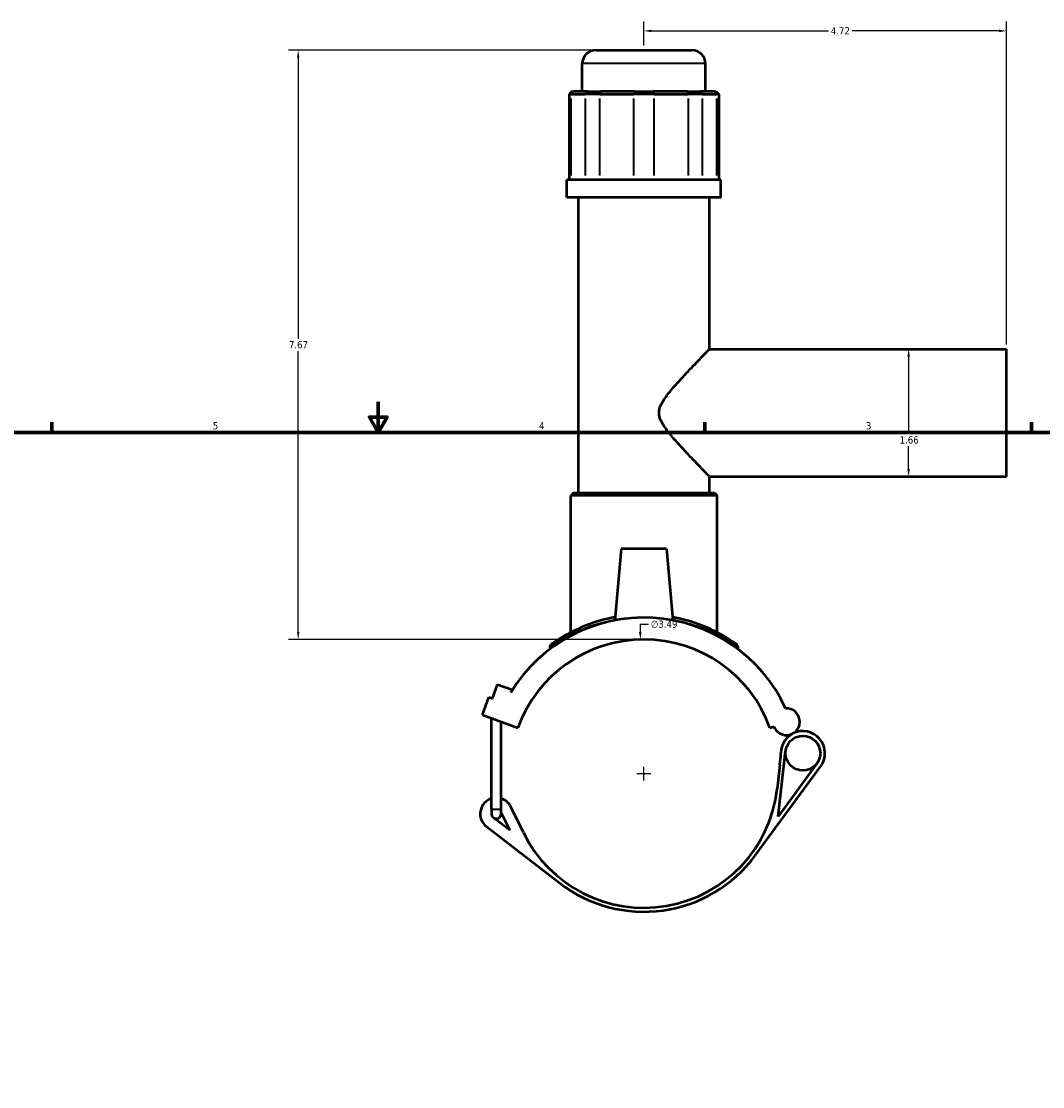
# Model space of a CAD drawing. Header units: inches. Extents: x -0.9 to 53.8, y -1.4 to 53.6.
# Tile 3 of 7: x 12.4 to 25.6, y 12.5 to 26.4. Entities that reach past the tile are written whole.
import ezdxf

# ---------------------------------------------------------------- set-up
doc = ezdxf.new("R2010")
doc.units = ezdxf.units.IN
doc.header["$MEASUREMENT"] = 0
for name, color, linetype, lineweight in [('Border (ANSI)', 7, 'Continuous', 70), ('Dimension (ANSI)', 7, 'Continuous', 25), ('Visible (ANSI)', 7, 'Continuous', 50), ('Visible Narrow (ANSI)', 7, 'Continuous', 35)]:
    doc.layers.add(name, color=color, linetype=linetype, lineweight=lineweight)
doc.styles.add('Note Text (ANSI)', font='tahoma.ttf')
doc.dimstyles.new('Default (ANSI)', dxfattribs={"dimtxt": 0.094488, "dimasz": 0.098425, "dimexe": 0.125, "dimexo": 0.0625, "dimgap": 0.031496, "dimtad": 0, "dimtih": 1, "dimtoh": 1, "dimrnd": 1e-08, "dimzin": 4, "dimdsep": 46, "dimtxsty": 'Note Text (ANSI)', "dimcen": 0.09, "dimdle": 0.393701, "dimclrd": 256, "dimclre": 256, "dimclrt": 5, "dimadec": 0, "dimazin": 1, "dimtfac": 1, "dimtofl": 0, "dimtmove": 0, "dimatfit": 3, "dimfxl": 1, "dimtolj": 1, "dimtzin": 4, "dimlwd": -1, "dimlwe": -1, "dimarcsym": 0})

# ---------------------------------------------------------------- blocks, each defined once
blk = doc.blocks.new('Borders Default Border')
at = {"layer": 'Border (ANSI)'}
for p, q in [((12.75, 21), (12.75, 21.134)), ((21.25, 21), (21.25, 21.134)), ((25.5, 21), (25.5, 21.134))]:
    blk.add_line(p, q, dxfattribs=at)
at = {"layer": 'Border (ANSI)', "flags": 128}
for points in [[(17, 21.4), (17, 21), (16.885, 21.2), (17.115, 21.2), (17, 21)], [(0.5, 1), (0.5, 21), (33.5, 21), (33.5, 1), (0.5, 1)]]:
    blk.add_lwpolyline(points, dxfattribs=at)
at = {"layer": 'Border (ANSI)', "color": 5, "true_color": 0x0000ff, "char_height": 0.0945, "attachment_point": 7, "style": 'Note Text (ANSI)'}
for s, insert in [('5', (14.847, 21.038)), ('4', (19.092, 21.04)), ('3', (23.346, 21.038))]:
    blk.add_mtext(s, dxfattribs=dict(at, insert=insert))
blk = doc.blocks.new('*D7')
at = {"layer": 'Defpoints', "color": 0, "transparency": 16777216}
for p in [(20.412, 18.304), (20.502, 14.813)]:
    blk.add_point(p, dxfattribs=at)
at = {"layer": 'Dimension (ANSI)', "transparency": 16777216}
for p, q in [((20.517, 18.501), (20.407, 18.501)), ((20.407, 18.501), (20.41, 18.403)), ((20.457, 16.469), (20.457, 16.649)), ((20.367, 16.559), (20.547, 16.559))]:
    blk.add_line(p, q, dxfattribs=at)
blk.add_solid([(20.426, 18.403), (20.393, 18.402), (20.412, 18.304)], dxfattribs=at)
at = {"layer": 'Dimension (ANSI)', "color": 5, "transparency": 16777216, "insert": (20.548, 18.552), "char_height": 0.0945, "attachment_point": 1, "style": 'Note Text (ANSI)'}
blk.add_mtext('\\A1;∅3.49', dxfattribs=at)
blk = doc.blocks.new('*D8')
at = {"layer": 'Defpoints', "color": 0, "transparency": 16777216}
for p in [(25.177, 26.226), (20.457, 25.975), (25.177, 22.084)]:
    blk.add_point(p, dxfattribs=at)
at = {"layer": 'Dimension (ANSI)', "transparency": 16777216}
for p, q in [((20.457, 26.037), (20.457, 26.351)), ((25.177, 22.146), (25.177, 26.351)), ((20.555, 26.226), (22.859, 26.226)), ((25.079, 26.226), (23.166, 26.226))]:
    blk.add_line(p, q, dxfattribs=at)
for points in [[(20.555, 26.243), (20.555, 26.21), (20.457, 26.226)], [(25.079, 26.243), (25.079, 26.21), (25.177, 26.226)]]:
    blk.add_solid(points, dxfattribs=at)
at = {"layer": 'Dimension (ANSI)', "color": 5, "transparency": 16777216, "insert": (22.89, 26.275), "char_height": 0.0945, "attachment_point": 1, "style": 'Note Text (ANSI)'}
blk.add_mtext('\\A1;4.72', dxfattribs=at)
blk = doc.blocks.new('*D9')
at = {"layer": 'Defpoints', "color": 0, "transparency": 16777216}
for p in [(23.902, 22.084), (23.902, 20.426), (23.902, 20.426)]:
    blk.add_point(p, dxfattribs=at)
at = {"layer": 'Dimension (ANSI)', "transparency": 16777216}
for p, q in [((23.902, 21.985), (23.902, 20.981)), ((23.902, 20.525), (23.902, 20.82))]:
    blk.add_line(p, q, dxfattribs=at)
for points in [[(23.886, 21.985), (23.919, 21.985), (23.902, 22.084)], [(23.886, 20.525), (23.919, 20.525), (23.902, 20.426)]]:
    blk.add_solid(points, dxfattribs=at)
at = {"layer": 'Dimension (ANSI)', "color": 5, "transparency": 16777216, "insert": (23.785, 20.95), "char_height": 0.0945, "attachment_point": 1, "style": 'Note Text (ANSI)'}
blk.add_mtext('\\A1;1.66', dxfattribs=at)
blk = doc.blocks.new('*D11')
at = {"layer": 'Defpoints', "color": 0, "transparency": 16777216}
for p in [(15.958, 25.975), (19.83, 25.975), (20.457, 18.305)]:
    blk.add_point(p, dxfattribs=at)
at = {"layer": 'Dimension (ANSI)', "transparency": 16777216}
for p, q in [((19.767, 25.975), (15.833, 25.975)), ((15.958, 25.876), (15.958, 22.22)), ((15.958, 18.403), (15.958, 22.059)), ((20.395, 18.305), (15.833, 18.305))]:
    blk.add_line(p, q, dxfattribs=at)
for points in [[(15.942, 25.876), (15.974, 25.876), (15.958, 25.975)], [(15.942, 18.403), (15.974, 18.403), (15.958, 18.305)]]:
    blk.add_solid(points, dxfattribs=at)
at = {"layer": 'Dimension (ANSI)', "color": 5, "transparency": 16777216, "insert": (15.837, 22.189), "char_height": 0.0945, "attachment_point": 1, "style": 'Note Text (ANSI)'}
blk.add_mtext('\\A1;7.67', dxfattribs=at)

msp = doc.modelspace()

# ---------------------------------------------------------------- linework, layer by layer
at = {"layer": 'Visible (ANSI)'}
for p, q in [((19.8299, 25.9749), (21.0842, 25.9749)), ((19.6553, 25.438), (19.6553, 25.8003)), ((21.2588, 25.438), (21.2588, 25.8003)), ((19.5185, 25.438), (19.4836, 25.403)), ((19.5102, 25.403), (19.4836, 25.403)), ((19.4836, 25.403), (19.4836, 24.2875)), ((19.5102, 25.403), (19.693, 25.403)), ((19.5185, 25.438), (19.5424, 25.438)), ((19.7253, 25.438), (19.5424, 25.438)), ((19.882, 25.403), (19.693, 25.403)), ((19.7253, 25.438), (19.8954, 25.438)), ((19.882, 25.403), (20.3234, 25.403)), ((20.3368, 25.438), (19.8954, 25.438)), ((20.5907, 25.403), (20.3234, 25.403)), ((20.3368, 25.438), (20.5773, 25.438)), ((21.0187, 25.438), (20.5773, 25.438)), ((20.5907, 25.403), (21.0321, 25.403)), ((21.0187, 25.438), (21.1888, 25.438)), ((21.2211, 25.403), (21.0321, 25.403)), ((21.3717, 25.438), (21.1888, 25.438)), ((21.2211, 25.403), (21.4039, 25.403)), ((21.3717, 25.438), (21.3956, 25.438)), ((21.3956, 25.438), (21.4305, 25.403)), ((21.4305, 25.403), (21.4039, 25.403)), ((21.4305, 25.403), (21.4305, 24.2875)), ((21.4593, 24.2875), (19.4548, 24.2875)), ((19.4548, 24.0574), (19.4548, 24.2875)), ((21.4593, 24.0574), (21.4593, 24.2875)), ((21.4593, 24.0574), (19.4548, 24.0574)), ((19.6052, 20.214), (19.6052, 24.0574)), ((21.309, 22.0836), (21.309, 24.0574)), ((21.309, 22.0836), (25.1771, 22.0836)), ((25.1771, 20.4261), (25.1771, 22.0836)), ((21.309, 20.4261), (25.1771, 20.4261)), ((21.309, 20.214), (21.309, 20.4261)), ((19.5398, 20.214), (19.5049, 20.1791)), ((21.4092, 20.1791), (19.5049, 20.1791)), ((19.5049, 18.397), (19.5049, 20.1791)), ((19.5398, 20.214), (21.3743, 20.214)), ((21.3743, 20.214), (21.4092, 20.1791)), ((21.4092, 18.397), (21.4092, 20.1791)), ((20.1618, 19.486), (20.0802, 18.5538)), ((20.7523, 19.486), (20.1618, 19.486)), ((20.7523, 19.486), (20.8339, 18.5538)), ((19.2348, 18.2118), (19.2348, 18.18)), ((21.6793, 18.2118), (21.6793, 18.18)), ((18.4864, 17.5362), (18.5533, 17.72)), ((18.5533, 17.72), (18.7371, 17.6531)), ((18.7371, 17.6531), (18.7234, 17.6156)), ((18.3569, 17.3232), (18.4405, 17.5529)), ((18.4405, 17.5529), (18.4864, 17.5362)), ((18.3569, 17.3232), (18.8163, 17.156)), ((18.4735, 16.0978), (18.4735, 17.2807)), ((18.5992, 16.0978), (18.5992, 17.235)), ((22.0978, 17.156), (22.147, 17.1739)), ((22.2033, 16.001), (22.3008, 16.8503)), ((21.9067, 15.4944), (22.7582, 16.6541)), ((22.2277, 16.673), (22.1917, 16.3597)), ((22.7092, 16.69), (22.2033, 16.001)), ((18.4735, 16.0978), (18.4735, 16.035)), ((18.5992, 16.035), (18.5992, 16.0978)), ((18.8884, 15.792), (18.7246, 16.127)), ((18.7112, 15.8204), (18.498, 15.9852)), ((18.5992, 16.0495), (18.7112, 15.8204)), ((18.4083, 15.8692), (19.3574, 15.1358))]:
    msp.add_line(p, q, dxfattribs=at)
msp.add_circle((22.5263, 16.8244), 0.227, dxfattribs=at)
for centre, radius, start, end in [((19.8299, 25.8003), 0.1746, 90, 180), ((21.0842, 25.8003), 0.1746, 0, 90), ((20.4571, 16.5588), 2.0303, 24.72321, 148.63512), ((20.4571, 16.5588), 1.7461, 20, 160), ((19.2697, 18.2118), 0.0349, 125.68937, 180), ((21.6444, 18.2118), 0.0349, 0, 54.31063), ((22.3111, 17.2336), 0.1746, 200, 93.23107), ((22.5263, 16.8244), 0.2878, 117.73326, 178.65469), ((22.5263, 16.8244), 0.2878, 323.71097, 117.73326), ((20.493, 16.8721), 1.7461, 353.45136, 358.65469), ((18.5364, 16.035), 0.2095, 107.4576, 232.3039), ((18.5364, 16.035), 0.2095, 26.0497, 72.5424), ((20.4571, 16.5588), 1.7461, 206.0497, 353.45136), ((18.5364, 16.035), 0.0629, 180, 232.3039), ((18.5364, 16.035), 0.0629, 232.3039, 0), ((20.4571, 16.5588), 1.7984, 232.3039, 323.71097)]:
    msp.add_arc(centre, radius, start, end, dxfattribs=at)
for points, knots in [([(21.309, 20.4261), (21.309, 20.4261), (21.3032, 20.432), (21.2805, 20.4554), (21.2636, 20.4728), (21.2209, 20.5169), (21.1952, 20.5436), (21.1382, 20.6029), (21.107, 20.6355), (21.0378, 20.7085), (20.9969, 20.752), (20.9131, 20.8433), (20.87, 20.8912), (20.7878, 20.9882), (20.7488, 21.0366), (20.6999, 21.112), (20.6853, 21.1375), (20.6626, 21.1921), (20.6544, 21.2211), (20.6544, 21.2886), (20.6626, 21.3176), (20.6853, 21.3722), (20.6999, 21.3977), (20.7488, 21.4731), (20.7878, 21.5215), (20.87, 21.6186), (20.9131, 21.6664), (20.9969, 21.7577), (21.0378, 21.8012), (21.107, 21.8742), (21.1382, 21.9068), (21.1952, 21.9661), (21.2209, 21.9929), (21.2636, 22.0369), (21.2805, 22.0543), (21.3032, 22.0777), (21.309, 22.0836), (21.309, 22.0836)], [3.7887595, 3.7887595, 3.7887595, 3.7887595, 4.2214092, 4.2214092, 4.654059, 4.654059, 5.0867087, 5.0867087, 5.5193584, 5.5193584, 6.0338986, 6.0338986, 6.5484387, 6.5484387, 7.0629789, 7.0629789, 7.3202489, 7.3202489, 7.577519, 7.577519, 7.8347891, 7.8347891, 8.0920592, 8.0920592, 8.6065993, 8.6065993, 9.1211395, 9.1211395, 9.6356796, 9.6356796, 10.0683293, 10.0683293, 10.5009791, 10.5009791, 10.9336288, 10.9336288, 11.3662785, 11.3662785, 11.3662785, 11.3662785]), ([(20.0838, 18.595), (20.0835, 18.5949), (20.0831, 18.5949), (19.9514, 18.5707), (19.8298, 18.5349), (19.6021, 18.4486), (19.5, 18.3966), (19.3364, 18.3021), (19.2791, 18.2613), (19.2524, 18.2423), (19.2494, 18.2403), (19.2495, 18.2403)], [15.4048261, 15.4048261, 15.4048261, 15.4048261, 15.4078213, 15.4078213, 16.4499586, 16.4499586, 17.6332868, 17.6332868, 18.9150873, 18.9150873, 19.2796833, 19.2796833, 19.2796833, 19.2796833]), ([(21.6648, 18.2401), (21.6648, 18.2401), (21.6531, 18.2487), (21.6048, 18.2819), (21.565, 18.3085), (21.4552, 18.3737), (21.3819, 18.4132), (21.1863, 18.4999), (21.0556, 18.5461), (20.8841, 18.5846), (20.8574, 18.59), (20.8302, 18.595)], [9.6398381, 9.6398381, 9.6398381, 9.6398381, 10.3566561, 10.3566561, 11.1785467, 11.1785467, 12.1095896, 12.1095896, 13.2997368, 13.2997368, 13.5146513, 13.5146513, 13.5146513, 13.5146513])]:
    msp.add_open_spline(points, degree=3, knots=knots, dxfattribs=at)
at = {"layer": 'Visible Narrow (ANSI)'}
for p, q in [((21.249, 25.8003), (19.6651, 25.8003)), ((19.5408, 25.4362), (19.5118, 25.4048)), ((19.7237, 25.4362), (19.6946, 25.4048)), ((19.8947, 25.4362), (19.8827, 25.4048)), ((20.3361, 25.4362), (20.3241, 25.4048)), ((20.578, 25.4362), (20.59, 25.4048)), ((21.0194, 25.4362), (21.0314, 25.4048)), ((21.1905, 25.4362), (21.2195, 25.4048)), ((21.3733, 25.4362), (21.4023, 25.4048)), ((19.5102, 24.3432), (19.5102, 25.3473)), ((19.693, 25.3473), (19.693, 24.3432)), ((19.882, 24.3432), (19.882, 25.3473)), ((20.3234, 25.3473), (20.3234, 24.3432)), ((20.5907, 24.3432), (20.5907, 25.3473)), ((21.0321, 25.3473), (21.0321, 24.3432)), ((21.2211, 24.3432), (21.2211, 25.3473)), ((21.4039, 25.3473), (21.4039, 24.3432)), ((18.4743, 16.0978), (18.5985, 16.0978))]:
    msp.add_line(p, q, dxfattribs=at)
msp.add_arc((21.6444, 18.2118), 0.0349, 2.71553, 51.5951, dxfattribs=at)
for points, knots in [([(19.2349, 18.212), (19.2349, 18.2119), (19.2378, 18.2139), (19.265, 18.2326), (19.3229, 18.2727), (19.4884, 18.3656), (19.5918, 18.4167), (19.8222, 18.5016), (19.9453, 18.5367), (20.0791, 18.5606), (20.08, 18.5608), (20.0809, 18.5609)], [-19.2796833, -19.2796833, -19.2796833, -19.2796833, -18.9150873, -18.9150873, -17.6332868, -17.6332868, -16.4499586, -16.4499586, -15.4078213, -15.4078213, -15.4008697, -15.4008697, -15.4008697, -15.4008697]), ([(20.8332, 18.5609), (20.8612, 18.556), (20.8887, 18.5505), (21.0628, 18.5126), (21.1951, 18.4672), (21.393, 18.382), (21.4672, 18.3431), (21.5783, 18.279), (21.6186, 18.2528), (21.6675, 18.2202), (21.6793, 18.2118), (21.6793, 18.2118)], [-13.5186075, -13.5186075, -13.5186075, -13.5186075, -13.2997368, -13.2997368, -12.1095896, -12.1095896, -11.1785467, -11.1785467, -10.3566561, -10.3566561, -9.6398381, -9.6398381, -9.6398381, -9.6398381])]:
    msp.add_open_spline(points, degree=3, knots=knots, dxfattribs=at)

# ---------------------------------------------------------------- block references
msp.add_blockref('Borders Default Border', (0, 0))

# ---------------------------------------------------------------- dimensions: what is measured, and where the dimension line sits
at = {"layer": 'Dimension (ANSI)'}
for base, p1, p2, angle, override, picture, middle in [((25.1771, 26.2263), (20.4571, 25.9749), (25.1771, 22.0836), 180, {"dimgap": 0.031496, "dimtih": 0, "dimtoh": 0, "dimdec": 2, "dimtol": 0, "dimlim": 0, "dimtp": 0, "dimtm": 0, "dimtdec": 2, "dimatfit": 1}, '*D8', (23.0121, 26.2263)), ((15.9579, 25.9749), (20.4571, 18.3049), (19.8299, 25.9749), 90, {"dimgap": 0.031496, "dimdec": 2, "dimtol": 0, "dimlim": 0, "dimtp": 0, "dimtm": 0, "dimtdec": 2, "dimatfit": 1}, '*D11', (15.9579, 22.1399)), ((23.9022, 20.4261), (23.9022, 22.0836), (23.9022, 20.4261), 270, {"dimgap": 0.031496, "dimdec": 2, "dimse1": 1, "dimse2": 1, "dimtol": 0, "dimlim": 0, "dimtp": 0, "dimtm": 0, "dimtdec": 2, "dimatfit": 1}, '*D9', (23.9022, 20.9005))]:
    dim = msp.add_linear_dim(base=base, p1=p1, p2=p2, angle=angle, dimstyle='Default (ANSI)', override=override, dxfattribs=at)
    dim.commit()
    dim.dimension.update_dxf_attribs({"geometry": picture, "text_midpoint": middle, "dimtype": 160})
dim = msp.add_diameter_dim_2p(p1=(20.5017, 14.8133), p2=(20.4124, 18.3043), dimstyle='Default (ANSI)', override={"dimgap": 0.031496, "dimdec": 2, "dimlfac": 1, "dimtol": 0, "dimlim": 0, "dimtp": 0, "dimtm": 0, "dimtdec": 2}, dxfattribs=at)
dim.commit()
dim.dimension.update_dxf_attribs({"geometry": '*D7', "text_midpoint": (20.7202, 18.5011), "dimtype": 163})

doc.saveas('drawing.dxf')
